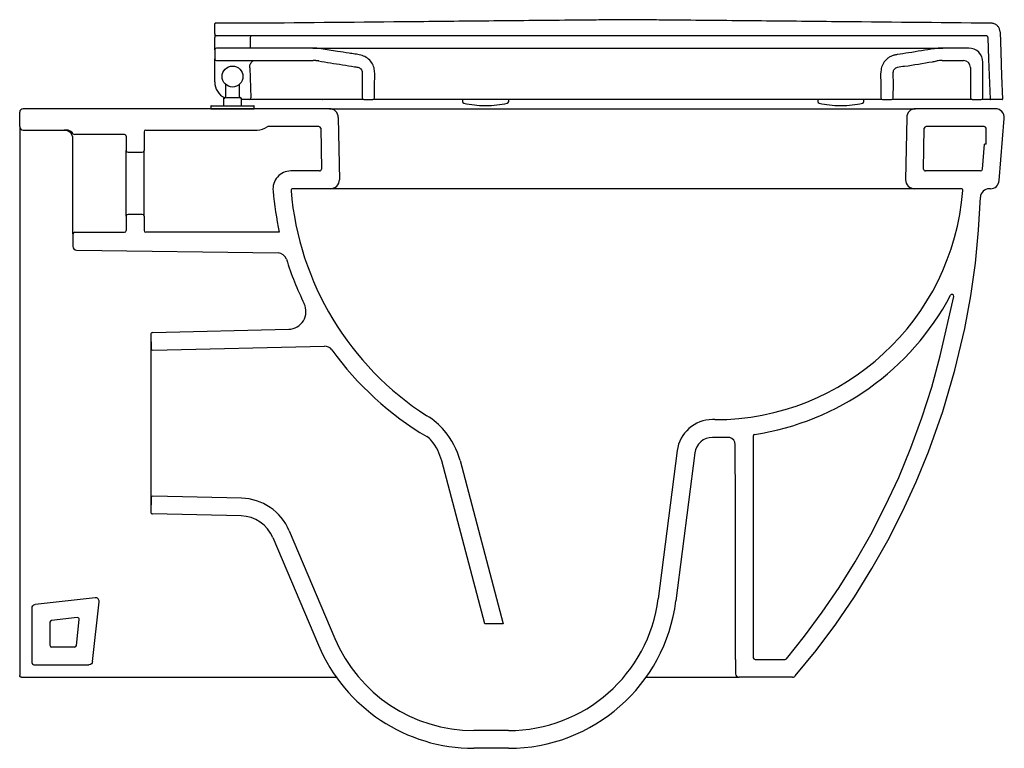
# Model space of a CAD drawing. Header units: millimetres. Extents: x 3676.124 to 3676.678, y 1710.291 to 1710.701.
import ezdxf

# ---------------------------------------------------------------- set-up
doc = ezdxf.new("R2010")
doc.units = ezdxf.units.MM
doc.layers.add('BLOCKS', color=3, linetype='Continuous')
doc.layers.add('SANINDUSA', color=3, linetype='Continuous')

msp = doc.modelspace()

# ---------------------------------------------------------------- linework, layer by layer
at = {"layer": 'BLOCKS'}
for p, q in [((3676.123930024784, 1710.641366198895), (3676.123930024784, 1710.649366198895)), ((3676.298306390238, 1710.651366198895), (3676.125930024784, 1710.651366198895)), ((3676.298306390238, 1710.651366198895), (3676.628306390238, 1710.651366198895)), ((3676.673473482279, 1710.651366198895), (3676.628306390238, 1710.651366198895)), ((3676.303306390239, 1710.646366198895), (3676.303917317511, 1710.611366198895)), ((3676.623306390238, 1710.646366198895), (3676.622695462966, 1710.611366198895)), ((3676.675392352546, 1710.610930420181), (3676.67825445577, 1710.645930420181)), ((3676.123930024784, 1710.641366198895), (3676.123930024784, 1710.634584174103)), ((3676.125930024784, 1710.639366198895), (3676.150056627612, 1710.639366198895)), ((3676.193930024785, 1710.638366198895), (3676.193930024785, 1710.627866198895)), ((3676.194930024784, 1710.639366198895), (3676.257595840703, 1710.639366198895)), ((3676.292385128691, 1710.641366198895), (3676.263920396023, 1710.641366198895)), ((3676.293384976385, 1710.640383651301), (3676.293786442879, 1710.617383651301)), ((3676.632826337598, 1710.617383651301), (3676.633227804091, 1710.640383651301)), ((3676.667016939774, 1710.641366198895), (3676.634227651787, 1710.641366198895)), ((3676.668016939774, 1710.631366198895), (3676.668016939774, 1710.640366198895)), ((3676.123930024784, 1710.634584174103), (3676.123930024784, 1710.612283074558)), ((3676.153930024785, 1710.580866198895), (3676.153930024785, 1710.634366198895)), ((3676.182930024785, 1710.636866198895), (3676.154930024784, 1710.636866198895)), ((3676.183930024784, 1710.635866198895), (3676.183930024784, 1710.627866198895)), ((3676.183930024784, 1710.590866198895), (3676.183930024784, 1710.627866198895)), ((3676.184930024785, 1710.626866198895), (3676.192930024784, 1710.626866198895)), ((3676.66590958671, 1710.617279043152), (3676.667142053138, 1710.631366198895)), ((3676.668016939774, 1710.631366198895), (3676.667142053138, 1710.631366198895)), ((3676.292786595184, 1710.616366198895), (3676.276527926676, 1710.616366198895)), ((3676.655316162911, 1710.616366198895), (3676.633826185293, 1710.616366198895)), ((3676.664913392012, 1710.616366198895), (3676.655316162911, 1710.616366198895)), ((3676.123930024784, 1710.612283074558), (3676.123930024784, 1710.599934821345)), ((3676.298917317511, 1710.606366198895), (3676.277680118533, 1710.606366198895)), ((3676.627695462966, 1710.606366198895), (3676.298917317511, 1710.606366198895)), ((3676.65394211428, 1710.606366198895), (3676.627695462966, 1710.606366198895)), ((3676.670411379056, 1710.606366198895), (3676.669827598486, 1710.606366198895)), ((3676.123930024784, 1710.599934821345), (3676.123930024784, 1710.549519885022)), ((3676.183930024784, 1710.590866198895), (3676.183930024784, 1710.582866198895)), ((3676.192930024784, 1710.591866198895), (3676.184930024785, 1710.591866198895)), ((3676.193930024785, 1710.590866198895), (3676.193930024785, 1710.582866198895)), ((3676.153930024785, 1710.580866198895), (3676.153930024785, 1710.573831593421)), ((3676.154930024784, 1710.581866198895), (3676.182930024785, 1710.581866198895)), ((3676.270077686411, 1710.581944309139), (3676.194930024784, 1710.581866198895)), ((3676.155895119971, 1710.571831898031), (3676.269423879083, 1710.570178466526)), ((3676.123930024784, 1710.549519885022), (3676.123930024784, 1710.538248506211)), ((3676.123930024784, 1710.538248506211), (3676.123930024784, 1710.433350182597)), ((3676.198691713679, 1710.52538716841), (3676.275366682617, 1710.527212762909)), ((3676.197715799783, 1710.524363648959), (3676.197715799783, 1710.424368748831)), ((3676.197715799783, 1710.524363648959), (3676.197906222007, 1710.516365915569)), ((3676.198929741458, 1710.515390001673), (3676.295528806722, 1710.517689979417)), ((3676.515294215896, 1710.476366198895), (3676.513965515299, 1710.476366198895)), ((3676.522786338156, 1710.466366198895), (3676.513965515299, 1710.466366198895)), ((3676.494127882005, 1710.458909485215), (3676.4834416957, 1710.375557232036)), ((3676.504046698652, 1710.457637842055), (3676.493360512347, 1710.374285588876)), ((3676.38576207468, 1710.361366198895), (3676.361536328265, 1710.453210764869)), ((3676.371860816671, 1710.453277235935), (3676.396104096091, 1710.361366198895)), ((3676.123930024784, 1710.433350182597), (3676.123930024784, 1710.426046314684)), ((3676.197906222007, 1710.432366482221), (3676.197715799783, 1710.424368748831)), ((3676.248801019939, 1710.432154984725), (3676.198929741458, 1710.433342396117)), ((3676.123930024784, 1710.426046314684), (3676.123930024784, 1710.332366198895)), ((3676.248562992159, 1710.422157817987), (3676.198691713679, 1710.42334522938)), ((3676.275715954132, 1710.413852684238), (3676.301356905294, 1710.353246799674)), ((3676.266506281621, 1710.409956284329), (3676.292147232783, 1710.349350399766)), ((3676.166445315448, 1710.37609012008), (3676.132708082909, 1710.372341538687)), ((3676.164904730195, 1710.340138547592), (3676.168653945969, 1710.373881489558)), ((3676.130929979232, 1710.339365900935), (3676.130928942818, 1710.370353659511)), ((3676.14092934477, 1710.362298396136), (3676.140929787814, 1710.349364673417)), ((3676.156368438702, 1710.364908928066), (3676.141818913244, 1710.363292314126)), ((3676.155855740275, 1710.349251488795), (3676.157472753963, 1710.363804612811)), ((3676.396104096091, 1710.361366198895), (3676.38576207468, 1710.361366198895)), ((3676.154861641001, 1710.348361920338), (3676.141929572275, 1710.348364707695)), ((3676.131929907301, 1710.338365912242), (3676.162916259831, 1710.338359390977)), ((3676.52693647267, 1710.341366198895), (3676.526937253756, 1710.33336613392)), ((3676.124930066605, 1710.331366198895), (3676.221131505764, 1710.331366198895)), ((3676.221131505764, 1710.331366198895), (3676.229149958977, 1710.331366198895)), ((3676.229149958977, 1710.331366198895), (3676.30217945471, 1710.331366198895)), ((3676.476479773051, 1710.331366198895), (3676.528937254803, 1710.331366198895)), ((3676.55906056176, 1710.331366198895), (3676.528937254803, 1710.331366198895)), ((3676.399131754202, 1710.301366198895), (3676.379639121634, 1710.301366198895)), ((3676.399131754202, 1710.291366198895), (3676.379639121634, 1710.291366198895))]:
    msp.add_line(p, q, dxfattribs=at)
at = {"layer": 'BLOCKS', "flags": 128}
for points in [[(3676.153930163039, 1710.634416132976), (3676.153823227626, 1710.635395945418), (3676.153526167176, 1710.636335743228), (3676.153050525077, 1710.637199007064), (3676.152414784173, 1710.637952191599), (3676.151643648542, 1710.638566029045), (3676.150767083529, 1710.639016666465), (3676.149819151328, 1710.639286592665), (3676.148931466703, 1710.639366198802)], [(3676.560592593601, 1710.332080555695), (3676.572256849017, 1710.346466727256), (3676.583346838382, 1710.361297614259), (3676.593850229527, 1710.376701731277), (3676.603690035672, 1710.3925379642), (3676.612653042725, 1710.408411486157), (3676.620951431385, 1710.424642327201), (3676.628620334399, 1710.441319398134), (3676.635587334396, 1710.458301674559), (3676.64365432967, 1710.481039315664), (3676.650469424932, 1710.50420199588), (3676.656002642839, 1710.527685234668), (3676.659377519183, 1710.545984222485), (3676.66197206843, 1710.564426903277), (3676.66378891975, 1710.582963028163), (3676.664830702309, 1710.601542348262)], [(3676.526796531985, 1710.462374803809), (3676.526568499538, 1710.463695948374), (3676.525916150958, 1710.464867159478), (3676.52491237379, 1710.465757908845), (3676.523667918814, 1710.466268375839), (3676.522786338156, 1710.466366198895)], [(3676.52693647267, 1710.341366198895), (3676.526904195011, 1710.395017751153), (3676.526859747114, 1710.428696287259), (3676.526796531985, 1710.462374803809)], [(3676.130928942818, 1710.370353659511), (3676.131041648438, 1710.371015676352), (3676.131367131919, 1710.371603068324), (3676.131868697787, 1710.372049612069), (3676.132489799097, 1710.372304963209), (3676.132708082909, 1710.372341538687)], [(3676.164904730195, 1710.340138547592), (3676.164719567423, 1710.339493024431), (3676.164331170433, 1710.338945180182), (3676.163783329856, 1710.338556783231), (3676.163137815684, 1710.338371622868), (3676.162916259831, 1710.338359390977)], [(3676.124930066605, 1710.331366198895), (3676.124734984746, 1710.331385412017), (3676.124547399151, 1710.331442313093), (3676.124374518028, 1710.331534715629), (3676.124222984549, 1710.331659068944), (3676.124098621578, 1710.331810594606), (3676.124006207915, 1710.331983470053), (3676.12394929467, 1710.332171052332), (3676.123930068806, 1710.33236613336)]]:
    msp.add_lwpolyline(points, dxfattribs=at)
msp.add_lwpolyline([(3676.536808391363, 1710.467059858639), (3676.536900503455, 1710.403876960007), (3676.536936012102, 1710.342365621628, 0.4140444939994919), (3676.537936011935, 1710.341366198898), (3676.554845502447, 1710.341366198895, 0.2275036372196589), (3676.555625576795, 1710.341740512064), (3676.565830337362, 1710.354463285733), (3676.57581516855, 1710.367961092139), (3676.585319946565, 1710.381927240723), (3676.594266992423, 1710.396257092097), (3676.603084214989, 1710.411737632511), (3676.611253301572, 1710.427569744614), (3676.618808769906, 1710.443840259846), (3676.625679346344, 1710.460411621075), (3676.631911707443, 1710.477428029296), (3676.637421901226, 1710.49469181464), (3676.64223090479, 1710.512299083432), (3676.649836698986, 1710.545650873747)], format="xyb", dxfattribs=at)
at = {"layer": 'BLOCKS'}
for centre, radius, start, end in [((3676.125930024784, 1710.649366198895), 0.002000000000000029, 90, 180), ((3676.298306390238, 1710.646366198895), 0.005, 0, 90), ((3676.628306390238, 1710.646366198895), 0.005, 90, 180), ((3676.673273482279, 1710.646366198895), 0.005000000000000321, 354.9999999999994, 90), ((3676.125930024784, 1710.641366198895), 0.002000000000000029, 180, 270), ((3676.150056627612, 1710.634366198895), 0.005000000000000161, 35.68533471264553, 90), ((3676.194930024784, 1710.638366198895), 0.001, 90, 180), ((3676.257595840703, 1710.649366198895), 0.01000000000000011, 270, 305.0968012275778), ((3676.263920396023, 1710.640366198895), 0.001, 90, 125.0968012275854), ((3676.292385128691, 1710.640366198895), 0.000999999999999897, 0.999999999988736, 90), ((3676.634227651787, 1710.640366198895), 0.001000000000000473, 90, 178.9999999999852), ((3676.667016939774, 1710.640366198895), 0.001, 0, 90), ((3676.154930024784, 1710.637866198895), 0.0009999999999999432, 215.6853347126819, 270), ((3676.182930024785, 1710.635866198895), 0.001000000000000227, 0, 90), ((3676.184930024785, 1710.627866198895), 0.001000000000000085, 180, 270), ((3676.192930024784, 1710.627866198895), 0.001000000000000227, 270, 0), ((3676.276527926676, 1710.606366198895), 0.01, 90, 187.9079953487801), ((3676.292786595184, 1710.617366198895), 0.0009999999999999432, 269.9999999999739, 1.000000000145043), ((3676.633826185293, 1710.617366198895), 0.001000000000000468, 178.9999999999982, 270), ((3676.664913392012, 1710.617366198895), 0.0009999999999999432, 270, 354.9999999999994), ((3676.298917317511, 1710.611366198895), 0.005, 270, 0), ((3676.627695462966, 1710.611366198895), 0.005, 180, 270), ((3676.670411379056, 1710.611366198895), 0.005, 270, 354.9999999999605), ((3676.443889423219, 1710.619793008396), 0.1778833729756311, 184.7734115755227, 192.2847722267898), ((3676.277680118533, 1710.605366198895), 0.001, 90, 188.272216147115), ((3676.443638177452, 1710.619593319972), 0.1675650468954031, 184.9199416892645, 237.3141063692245), ((3676.515234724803, 1710.616517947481), 0.1401517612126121, 270.0243206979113, 355.4362023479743), ((3676.65394211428, 1710.605366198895), 0.001, 357.4501089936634, 90), ((3676.669827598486, 1710.601366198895), 0.00500000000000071, 90, 177.9810591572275), ((3676.184930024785, 1710.590866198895), 0.0009999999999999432, 90, 180), ((3676.192930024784, 1710.590866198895), 0.001000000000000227, 0, 90), ((3676.182930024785, 1710.582866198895), 0.001000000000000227, 270, 0), ((3676.194930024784, 1710.582866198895), 0.001, 180, 270), ((3676.154930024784, 1710.580866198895), 0.0009999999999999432, 90, 180), ((3676.155930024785, 1710.573831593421), 0.001999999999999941, 180, 268.9999999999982), ((3676.269351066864, 1710.565178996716), 0.005, 17.37518860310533, 89.16560393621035), ((3676.443889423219, 1710.619793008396), 0.1778833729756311, 197.3751886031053, 206.0748137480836), ((3676.515234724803, 1710.616517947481), 0.1501517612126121, 278.5889341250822, 332.1358862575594), ((3676.648861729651, 1710.545873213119), 0.001, 347.1535271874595, 152.1358862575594), ((3676.275128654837, 1710.537209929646), 0.01, 271.3639275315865, 26.07481374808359), ((3676.198715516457, 1710.524387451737), 0.0009999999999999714, 91.36392753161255, 181.3639275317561), ((3676.19890593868, 1710.516389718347), 0.001000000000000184, 181.3639275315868, 271.3639275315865), ((3676.295647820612, 1710.512691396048), 0.005, 35.84736324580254, 91.36392753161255), ((3676.443889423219, 1710.619793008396), 0.1778833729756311, 215.8473632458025, 239.3348118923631), ((3676.332564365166, 1710.4442654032), 0.04000009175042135, 40.20233795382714, 59.03079858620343), ((3676.513965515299, 1710.456366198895), 0.02, 90, 172.6942404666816), ((3676.348034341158, 1710.458201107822), 0.01000000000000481, 39.10863431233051, 59.12989787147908), ((3676.330236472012, 1710.442298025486), 0.04304798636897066, 14.7763022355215, 40.20233047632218), ((3676.513965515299, 1710.456366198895), 0.01, 90, 172.6942404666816), ((3676.537808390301, 1710.467061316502), 0.001, 98.58893412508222, 180.0835294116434), ((3676.33246190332, 1710.445541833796), 0.03006883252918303, 14.7763022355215, 39.10863431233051), ((3676.19890593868, 1710.432342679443), 0.001000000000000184, 88.63607246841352, 178.6360724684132), ((3676.2480869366, 1710.402163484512), 0.03000000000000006, 22.93210043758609, 88.63607246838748), ((3676.198715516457, 1710.424344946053), 0.0009999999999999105, 178.6360724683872, 268.6360724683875), ((3676.2480869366, 1710.402163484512), 0.02000000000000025, 22.93210043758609, 88.63607246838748), ((3676.1666661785, 1710.37410235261), 0.00200000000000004, 353.6598082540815, 96.34019174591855), ((3676.399131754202, 1710.386366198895), 0.08500000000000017, 270, 352.6942404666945), ((3676.399131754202, 1710.386366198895), 0.095, 270, 352.6942404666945), ((3676.14192934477, 1710.362298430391), 0.001, 96.34019174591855, 180.0019626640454), ((3676.156478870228, 1710.363915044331), 0.001, 353.6598086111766, 96.34019174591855), ((3676.141929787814, 1710.349364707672), 0.001, 180.0019626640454, 269.9876505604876), ((3676.15486185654, 1710.349361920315), 0.001, 269.9876505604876, 353.6598086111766), ((3676.379639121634, 1710.386366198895), 0.09500000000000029, 202.9321004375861, 270), ((3676.379639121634, 1710.386366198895), 0.08500000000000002, 202.9321004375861, 270), ((3676.131929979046, 1710.339365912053), 0.0009999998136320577, 180, 269.9958893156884), ((3676.528937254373, 1710.333366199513), 0.002000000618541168, 180, 270.0000123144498), ((3676.55906056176, 1710.333366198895), 0.002000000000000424, 270.000000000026, 319.9974576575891)]:
    msp.add_arc(centre, radius, start, end, dxfattribs=at)
at = {"layer": 'SANINDUSA'}
for p, q in [((3676.233749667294, 1710.693493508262), (3676.233749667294, 1710.699243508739)), ((3676.261582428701, 1710.699493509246), (3676.233999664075, 1710.699493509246)), ((3676.233749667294, 1710.693493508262), (3676.233749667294, 1710.691563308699)), ((3676.233749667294, 1710.68449350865), (3676.233749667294, 1710.691563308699)), ((3676.668019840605, 1710.692493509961), (3676.234749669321, 1710.692493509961)), ((3676.253749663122, 1710.691493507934), (3676.253749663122, 1710.685493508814)), ((3676.233749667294, 1710.68449350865), (3676.233749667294, 1710.679493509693)), ((3676.288888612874, 1710.685493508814), (3676.234749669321, 1710.685493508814)), ((3676.288888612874, 1710.685493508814), (3676.643610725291, 1710.685493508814)), ((3676.658249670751, 1710.685493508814), (3676.643610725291, 1710.685493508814)), ((3676.233749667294, 1710.674668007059), (3676.233749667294, 1710.679493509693)), ((3676.234749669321, 1710.678493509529), (3676.289124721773, 1710.678493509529)), ((3676.643374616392, 1710.678493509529), (3676.655249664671, 1710.678493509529)), ((3676.666249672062, 1710.657493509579), (3676.666249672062, 1710.677493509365)), ((3676.233749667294, 1710.666493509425), (3676.233749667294, 1710.674668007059)), ((3676.253416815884, 1710.674448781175), (3676.253417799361, 1710.674633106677)), ((3676.253416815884, 1710.674448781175), (3676.254008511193, 1710.657504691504)), ((3676.659249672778, 1710.674493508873), (3676.659249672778, 1710.657493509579)), ((3676.239824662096, 1710.665108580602), (3676.239824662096, 1710.657989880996)), ((3676.247674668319, 1710.657989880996), (3676.247674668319, 1710.665108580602)), ((3676.238849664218, 1710.65727627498), (3676.238849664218, 1710.657372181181)), ((3676.238849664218, 1710.653136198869), (3676.238849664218, 1710.65727627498)), ((3676.238944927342, 1710.657472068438), (3676.238944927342, 1710.657376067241)), ((3676.248554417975, 1710.657376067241), (3676.248554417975, 1710.657472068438)), ((3676.248649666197, 1710.657372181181), (3676.248649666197, 1710.65727627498)), ((3676.248649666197, 1710.65727627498), (3676.248649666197, 1710.653136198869)), ((3676.252278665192, 1710.656493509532), (3676.248649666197, 1710.656493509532)), ((3676.253170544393, 1710.656493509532), (3676.252278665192, 1710.656493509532)), ((3676.255846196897, 1710.656493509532), (3676.253170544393, 1710.656493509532)), ((3676.29483211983, 1710.656493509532), (3676.255846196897, 1710.656493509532)), ((3676.294191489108, 1710.656493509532), (3676.294482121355, 1710.656493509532)), ((3676.317749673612, 1710.656493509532), (3676.322749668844, 1710.656493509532)), ((3676.373249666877, 1710.656493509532), (3676.373249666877, 1710.655466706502)), ((3676.399249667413, 1710.655466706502), (3676.399249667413, 1710.656493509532)), ((3676.573249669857, 1710.656493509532), (3676.573249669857, 1710.655466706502)), ((3676.599249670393, 1710.655466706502), (3676.599249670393, 1710.656493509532)), ((3676.608742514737, 1710.657493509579), (3676.608749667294, 1710.657493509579)), ((3676.609749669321, 1710.656493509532), (3676.60974235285, 1710.656493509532)), ((3676.609749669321, 1710.656493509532), (3676.614749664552, 1710.656493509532)), ((3676.615749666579, 1710.657493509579), (3676.615741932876, 1710.657493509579)), ((3676.660249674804, 1710.656493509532), (3676.665249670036, 1710.656493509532)), ((3676.666249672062, 1710.657493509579), (3676.666237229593, 1710.657493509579)), ((3676.670059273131, 1710.656734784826), (3676.670234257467, 1710.656734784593)), ((3676.676988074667, 1710.656493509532), (3676.670484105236, 1710.656493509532)), ((3676.231574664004, 1710.652836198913), (3676.231574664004, 1710.651366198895)), ((3676.255924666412, 1710.652836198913), (3676.231574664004, 1710.652836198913)), ((3676.231574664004, 1710.651366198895), (3676.255924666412, 1710.651366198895)), ((3676.231774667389, 1710.653036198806), (3676.255724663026, 1710.653036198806)), ((3676.255924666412, 1710.651366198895), (3676.255924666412, 1710.652836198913)), ((3676.38585737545, 1710.653172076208), (3676.38664196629, 1710.653172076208)), ((3676.58585737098, 1710.653172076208), (3676.58664196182, 1710.653172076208)), ((3676.193930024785, 1710.590866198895), (3676.193930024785, 1710.627866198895))]:
    msp.add_line(p, q, dxfattribs=at)
at = {"layer": 'SANINDUSA', "flags": 128}
for points in [[(3676.675913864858, 1710.694668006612), (3676.676316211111, 1710.683146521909), (3676.676781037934, 1710.669835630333), (3676.677237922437, 1710.656752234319)], [(3676.669019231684, 1710.691528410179), (3676.669444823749, 1710.679341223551), (3676.670234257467, 1710.656734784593)]]:
    msp.add_lwpolyline(points, dxfattribs=at)
at = {"layer": 'SANINDUSA'}
msp.add_circle((3676.243749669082, 1710.669493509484), 0.005884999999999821, dxfattribs=at)
for centre, radius, start, end in [((3676.233999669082, 1710.699243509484), 0.0002499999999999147, 90, 180), ((3676.234749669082, 1710.693493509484), 0.0009999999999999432, 180, 270), ((3676.254749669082, 1710.691493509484), 0.001000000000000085, 90, 180), ((3676.234749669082, 1710.684493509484), 0.001000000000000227, 90, 180), ((3676.288888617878, 1710.655493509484), 0.03000000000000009, 80.99999998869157, 90), ((3676.643610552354, 1710.655493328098), 0.03000018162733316, 90.92732964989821, 99.01876714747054), ((3676.643610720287, 1710.655493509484), 0.03, 90, 99.00000001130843), ((3676.643610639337, 1710.655480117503), 0.03001339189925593, 90.03675937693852, 90.92708754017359), ((3676.658249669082, 1710.677493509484), 0.007999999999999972, 0, 90), ((3676.234749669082, 1710.679493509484), 0.001000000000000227, 180, 270), ((3676.289124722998, 1710.658493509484), 0.02, 80.99999998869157, 90), ((3676.289124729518, 1710.658493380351), 0.02000012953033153, 80.99328624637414, 89.89167894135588), ((3676.643374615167, 1710.658493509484), 0.02, 90, 99.00000001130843), ((3676.655249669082, 1710.674493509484), 0.004000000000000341, 5.211020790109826e-08, 90), ((3676.243749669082, 1710.666493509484), 0.01000000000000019, 180, 244.1502186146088), ((3676.238949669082, 1710.657372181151), 0.0001000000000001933, 92.7214619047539, 180), ((3676.243749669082, 1710.556392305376), 0.1011938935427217, 92.49389506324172, 92.7214619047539), ((3676.243749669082, 1710.556392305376), 0.1010797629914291, 87.5026581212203, 92.49734187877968), ((3676.239324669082, 1710.657989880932), 0.0005000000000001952, 272.4938950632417, 0), ((3676.248174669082, 1710.657989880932), 0.0005000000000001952, 180, 267.5061049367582), ((3676.243749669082, 1710.556392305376), 0.1011938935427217, 87.27853809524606, 87.50610493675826), ((3676.248549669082, 1710.657372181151), 0.0001000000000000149, 0, 87.27853809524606), ((3676.253080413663, 1710.657421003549), 0.0009318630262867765, 275.5503825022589, 5.152512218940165), ((3676.317749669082, 1710.657493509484), 0.0009999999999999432, 180, 270), ((3676.322749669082, 1710.657493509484), 0.001000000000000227, 270, 0), ((3676.374249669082, 1710.655466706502), 0.001000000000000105, 180, 257.271977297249), ((3676.385857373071, 1710.706856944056), 0.05368486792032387, 257.271977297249, 270), ((3676.386641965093, 1710.706856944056), 0.05368486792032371, 270, 282.728022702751), ((3676.398249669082, 1710.655466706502), 0.001000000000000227, 282.728022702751, 0), ((3676.574249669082, 1710.655466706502), 0.001000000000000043, 180, 257.271977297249), ((3676.585857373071, 1710.706856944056), 0.05368486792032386, 257.271977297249, 270), ((3676.586641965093, 1710.706856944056), 0.05368486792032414, 270, 282.728022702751), ((3676.598249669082, 1710.655466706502), 0.001000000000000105, 282.728022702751, 0), ((3676.609749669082, 1710.657493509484), 0.0009999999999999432, 180, 270), ((3676.614749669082, 1710.657493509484), 0.001000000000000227, 270, 0), ((3676.660249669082, 1710.657493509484), 0.0009999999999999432, 180, 270), ((3676.665249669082, 1710.657493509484), 0.001000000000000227, 270, 0), ((3676.231774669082, 1710.652836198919), 0.0002000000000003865, 90, 180), ((3676.238949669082, 1710.653136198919), 0.0001000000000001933, 180, 270), ((3676.248549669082, 1710.653136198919), 9.999999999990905e-05, 270, 0), ((3676.255724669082, 1710.652836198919), 0.0001999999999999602, 0, 90)]:
    msp.add_arc(centre, radius, start, end, dxfattribs=at)
for points, knots in [([(3676.466249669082, 1710.701493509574), (3676.466249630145, 1710.701493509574), (3676.462308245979, 1710.701493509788), (3676.454426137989, 1710.701363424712), (3676.438661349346, 1710.701239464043), (3676.419343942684, 1710.701041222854), (3676.388979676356, 1710.700753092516), (3676.33652195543, 1710.700236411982), (3676.29155823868, 1710.699790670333), (3676.261582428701, 1710.699493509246)], [0, 0, 0, 0, 5.707119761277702e-07, 0.05776981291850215, 0.11553905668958, 0.2310775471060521, 0.3409236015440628, 0.5606157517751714, 0.9999999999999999, 0.9999999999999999, 0.9999999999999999, 0.9999999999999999]), ([(3676.670916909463, 1710.699493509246), (3676.640941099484, 1710.699790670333), (3676.595977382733, 1710.700236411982), (3676.543519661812, 1710.700753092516), (3676.513155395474, 1710.701041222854), (3676.493837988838, 1710.701239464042), (3676.478073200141, 1710.701363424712), (3676.470191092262, 1710.701493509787), (3676.466249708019, 1710.701493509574), (3676.466249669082, 1710.701493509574)], [0, 0, 0, 0, 0.4393842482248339, 0.6590763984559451, 0.7689224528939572, 0.8844609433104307, 0.9422301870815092, 0.9999994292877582, 1, 1, 1, 1]), ([(3676.675913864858, 1710.694668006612), (3676.675839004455, 1710.695227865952), (3676.675689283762, 1710.696347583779), (3676.674775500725, 1710.69781478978), (3676.673468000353, 1710.698901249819), (3676.672097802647, 1710.699427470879), (3676.671227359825, 1710.69947614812), (3676.670916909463, 1710.699493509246)], [0, 0, 0, 0, 0.2195690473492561, 0.4391377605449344, 0.6587063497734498, 0.8782749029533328, 1, 1, 1, 1]), ([(3676.669019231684, 1710.691528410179), (3676.669004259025, 1710.691640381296), (3676.668974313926, 1710.691864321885), (3676.668791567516, 1710.692157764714), (3676.668530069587, 1710.692375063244), (3676.6682560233, 1710.692480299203), (3676.668081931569, 1710.692490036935), (3676.668019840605, 1710.692493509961)], [0, 0, 0, 0, 0.2195676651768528, 0.4391321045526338, 0.6587000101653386, 0.8782731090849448, 0.9999999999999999, 0.9999999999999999, 0.9999999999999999, 0.9999999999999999]), ([(3676.32374967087, 1710.657493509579), (3676.32371999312, 1710.660424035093), (3676.323680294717, 1710.664344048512), (3676.323830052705, 1710.669248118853), (3676.323862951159, 1710.67219996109), (3676.323315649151, 1710.675276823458), (3676.321715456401, 1710.678160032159), (3676.319150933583, 1710.680469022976), (3676.315963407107, 1710.681688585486), (3676.312660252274, 1710.682140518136), (3676.308285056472, 1710.682773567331), (3676.30193098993, 1710.683811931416), (3676.296664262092, 1710.684639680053), (3676.293581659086, 1710.685124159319)], [0, 0, 0, 0, 0.1744009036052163, 0.2332871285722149, 0.2920898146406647, 0.3499385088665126, 0.4171812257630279, 0.4844241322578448, 0.5510454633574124, 0.6168164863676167, 0.6826456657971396, 0.8142532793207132, 1, 1, 1, 1]), ([(3676.638917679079, 1710.685124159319), (3676.63408332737, 1710.684362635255), (3676.627114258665, 1710.68326484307), (3676.6195327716, 1710.682042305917), (3676.616120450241, 1710.681524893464), (3676.614312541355, 1710.680834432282), (3676.61264492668, 1710.679806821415), (3676.610866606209, 1710.678150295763), (3676.609277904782, 1710.675636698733), (3676.608468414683, 1710.67119647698), (3676.608848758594, 1710.665655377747), (3676.608745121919, 1710.660726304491), (3676.608748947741, 1710.658005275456), (3676.608749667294, 1710.657493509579)], [0, 0, 0, 0, 0.2911604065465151, 0.4197288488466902, 0.4574986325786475, 0.4960460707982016, 0.5339731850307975, 0.5733830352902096, 0.6399917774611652, 0.7066004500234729, 0.8380668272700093, 0.9695439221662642, 1, 1, 1, 1]), ([(3676.253417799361, 1710.674633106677), (3676.253456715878, 1710.675041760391), (3676.253533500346, 1710.675848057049), (3676.253977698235, 1710.676934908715), (3676.254599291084, 1710.677828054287), (3676.255308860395, 1710.678374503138), (3676.25578150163, 1710.678493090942), (3676.255989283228, 1710.678493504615), (3676.25599175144, 1710.678493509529)], [0, 0, 0, 0, 0.1982704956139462, 0.3911987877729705, 0.591568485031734, 0.8128361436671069, 0.9977767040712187, 1, 1, 1, 1]), ([(3676.29225341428, 1710.678247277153), (3676.296728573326, 1710.677535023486), (3676.303481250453, 1710.676460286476), (3676.310630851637, 1710.675347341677), (3676.313663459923, 1710.674850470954), (3676.314775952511, 1710.674701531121), (3676.315709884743, 1710.674149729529), (3676.316376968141, 1710.67337184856), (3676.3167606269, 1710.672361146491), (3676.316790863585, 1710.671239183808), (3676.316726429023, 1710.669686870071), (3676.316787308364, 1710.665099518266), (3676.316766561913, 1710.660906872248), (3676.316749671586, 1710.657493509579)], [0, 0, 0, 0, 0.333519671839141, 0.5032560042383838, 0.5316982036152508, 0.5601789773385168, 0.5848833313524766, 0.6095875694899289, 0.6342916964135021, 0.6627581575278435, 0.6914360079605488, 0.748788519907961, 1, 1, 1, 1]), ([(3676.615749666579, 1710.657493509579), (3676.615800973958, 1710.661885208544), (3676.615856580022, 1710.666644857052), (3676.615721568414, 1710.671760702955), (3676.615858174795, 1710.672849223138), (3676.616408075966, 1710.673764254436), (3676.617183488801, 1710.674443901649), (3676.619106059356, 1710.675072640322), (3676.626049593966, 1710.675700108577), (3676.633365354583, 1710.677171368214), (3676.639421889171, 1710.678118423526), (3676.640245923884, 1710.678247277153)], [0, 0, 0, 0, 0.3228122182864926, 0.3498583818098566, 0.3773101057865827, 0.4020165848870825, 0.42672325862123, 0.4514294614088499, 0.5489366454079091, 0.9386296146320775, 1, 1, 1, 1]), ([(3676.238944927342, 1710.657376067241), (3676.238946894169, 1710.657374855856), (3676.23895182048, 1710.6573718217), (3676.238999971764, 1710.657369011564), (3676.239090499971, 1710.657368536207), (3676.239210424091, 1710.657370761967), (3676.239300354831, 1710.657374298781), (3676.239345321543, 1710.657376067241)], [0, 0, 0, 0, 0.1423701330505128, 0.3565945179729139, 0.5709114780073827, 0.7854493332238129, 1, 1, 1, 1]), ([(3676.248154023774, 1710.657376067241), (3676.248183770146, 1710.657374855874), (3676.248258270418, 1710.657371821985), (3676.248370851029, 1710.657369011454), (3676.248472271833, 1710.657368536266), (3676.248541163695, 1710.657370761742), (3676.248549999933, 1710.657374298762), (3676.248554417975, 1710.657376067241)], [0, 0, 0, 0, 0.1423853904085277, 0.3566065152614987, 0.5709276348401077, 0.785467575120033, 0.9999999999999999, 0.9999999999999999, 0.9999999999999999, 0.9999999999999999]), ([(3676.302578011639, 1710.656493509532), (3676.301899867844, 1710.656493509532), (3676.300543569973, 1710.656493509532), (3676.297751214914, 1710.656493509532), (3676.295784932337, 1710.656493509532), (3676.29483211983, 1710.656493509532)], [0, 0, 0, 0, 0.3401154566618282, 0.680236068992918, 0.9999999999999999, 0.9999999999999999, 0.9999999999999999, 0.9999999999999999]), ([(3676.317574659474, 1710.656493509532), (3676.314934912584, 1710.656493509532), (3676.309633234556, 1710.656493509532), (3676.304936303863, 1710.656493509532), (3676.302578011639, 1710.656493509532)], [0, 0, 0, 0, 0.4979078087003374, 1, 1, 1, 1]), ([(3676.609392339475, 1710.656493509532), (3676.609160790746, 1710.656493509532), (3676.608640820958, 1710.656493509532), (3676.60668642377, 1710.656493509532), (3676.603818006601, 1710.656493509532), (3676.600077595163, 1710.656493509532), (3676.595540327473, 1710.656493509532), (3676.590292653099, 1710.656493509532), (3676.584400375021, 1710.656493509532), (3676.577503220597, 1710.656493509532), (3676.569514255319, 1710.656493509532), (3676.560404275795, 1710.656493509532), (3676.550740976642, 1710.656493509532), (3676.539910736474, 1710.656493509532), (3676.527864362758, 1710.656493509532), (3676.514613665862, 1710.656493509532), (3676.50102275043, 1710.656493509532), (3676.48753704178, 1710.656493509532), (3676.474261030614, 1710.656493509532), (3676.461271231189, 1710.656493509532), (3676.448885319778, 1710.656493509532), (3676.437166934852, 1710.656493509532), (3676.426147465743, 1710.656493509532), (3676.415369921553, 1710.656493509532), (3676.404882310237, 1710.656493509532), (3676.394730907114, 1710.656493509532), (3676.384920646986, 1710.656493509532), (3676.375092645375, 1710.656493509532), (3676.36539664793, 1710.656493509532), (3676.356025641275, 1710.656493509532), (3676.347825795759, 1710.656493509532), (3676.340834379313, 1710.656493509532), (3676.335012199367, 1710.656493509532), (3676.330204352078, 1710.656493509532), (3676.326527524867, 1710.656493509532), (3676.324027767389, 1710.656493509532), (3676.32288502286, 1710.656493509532), (3676.322784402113, 1710.656493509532), (3676.322749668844, 1710.656493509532)], [0, 0, 0, 0, 0.01928910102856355, 0.04331593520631, 0.067352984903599, 0.09127983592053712, 0.1150482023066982, 0.1389010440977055, 0.1627667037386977, 0.1865526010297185, 0.2150494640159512, 0.2436473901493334, 0.272261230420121, 0.300779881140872, 0.3352767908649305, 0.3699042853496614, 0.4045447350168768, 0.4390593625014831, 0.4711125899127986, 0.5032119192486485, 0.5352653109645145, 0.563040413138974, 0.5908457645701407, 0.6186185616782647, 0.6459010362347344, 0.6732532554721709, 0.7005969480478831, 0.727867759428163, 0.7589153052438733, 0.7900251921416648, 0.821054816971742, 0.848662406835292, 0.8763310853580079, 0.9039230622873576, 0.931144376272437, 0.958444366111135, 0.9856554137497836, 0.9999999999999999, 0.9999999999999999, 0.9999999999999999, 0.9999999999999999]), ([(3676.660249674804, 1710.656493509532), (3676.660194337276, 1710.656493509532), (3676.660083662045, 1710.656493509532), (3676.659119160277, 1710.656493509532), (3676.657337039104, 1710.656493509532), (3676.654483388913, 1710.656493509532), (3676.650765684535, 1710.656493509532), (3676.646225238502, 1710.656493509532), (3676.640603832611, 1710.656493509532), (3676.633779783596, 1710.656493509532), (3676.625606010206, 1710.656493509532), (3676.619269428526, 1710.656493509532), (3676.615465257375, 1710.656493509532), (3676.61492467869, 1710.656493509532)], [0, 0, 0, 0, 0.07604916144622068, 0.1520985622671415, 0.2494651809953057, 0.3472596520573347, 0.4452262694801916, 0.5430704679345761, 0.640478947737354, 0.7536050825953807, 0.8672521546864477, 0.9811363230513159, 1, 1, 1, 1]), ([(3676.670484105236, 1710.656493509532), (3676.670444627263, 1710.656493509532), (3676.670345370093, 1710.656493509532), (3676.66930702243, 1710.656493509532), (3676.66766441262, 1710.656493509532), (3676.666038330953, 1710.656493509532), (3676.66542745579, 1710.656493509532)], [0, 0, 0, 0, 0.2020208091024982, 0.5079291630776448, 0.8151422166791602, 1, 1, 1, 1]), ([(3676.670234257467, 1710.656734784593), (3676.670238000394, 1710.656706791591), (3676.670245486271, 1710.656650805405), (3676.670291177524, 1710.656577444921), (3676.670356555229, 1710.656523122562), (3676.670425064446, 1710.656496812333), (3676.670468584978, 1710.656494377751), (3676.670484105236, 1710.656493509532)], [0, 0, 0, 0, 0.2195698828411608, 0.4391411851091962, 0.6587169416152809, 0.8782918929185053, 0.9999999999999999, 0.9999999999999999, 0.9999999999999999, 0.9999999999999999]), ([(3676.676988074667, 1710.656493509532), (3676.677016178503, 1710.656496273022), (3676.67707238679, 1710.656501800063), (3676.677147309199, 1710.656544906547), (3676.677203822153, 1710.6566083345), (3676.677235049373, 1710.656681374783), (3676.677237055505, 1710.656730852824), (3676.677237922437, 1710.656752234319)], [0, 0, 0, 0, 0.2100282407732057, 0.4200610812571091, 0.6301112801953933, 0.8401558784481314, 1, 1, 1, 1])]:
    msp.add_open_spline(points, degree=3, knots=knots, dxfattribs=at)

doc.saveas('drawing.dxf')
